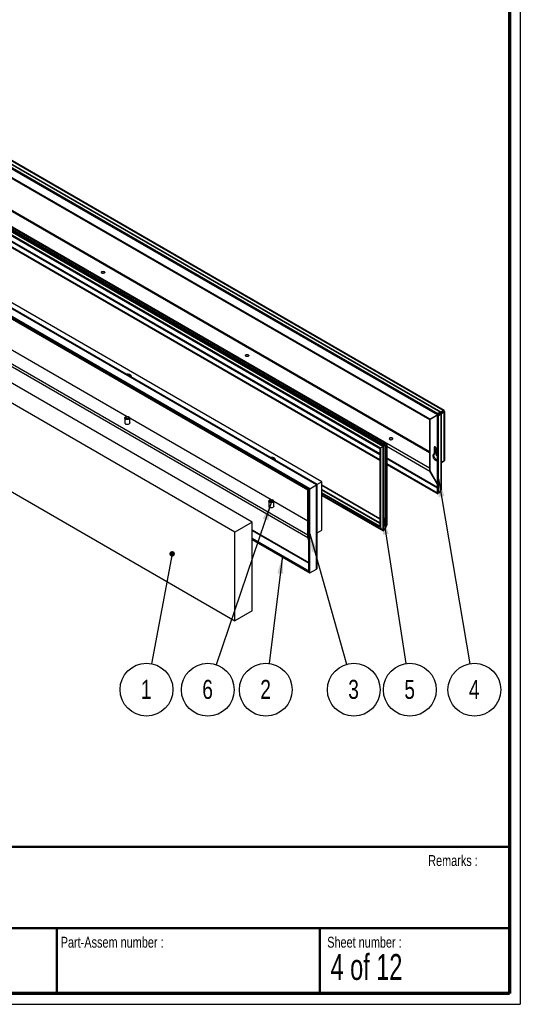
# Paper-space layout 'Sub assem IG' of a CAD drawing. Header units: millimetres. Extents: x 7 to 291, y 7 to 279.
# Tile 3 of 4: x 198 to 291, y 7 to 188. Entities that reach past the tile are written whole.
import ezdxf

# ---------------------------------------------------------------- set-up
doc = ezdxf.new("R2010")
doc.units = ezdxf.units.MM
for name, color, linetype in [('BORDERS', 7, 'Continuous'), ('LOGO', 7, 'Continuous'), ('TEXT_SHEET_FORMAT', 7, 'Continuous')]:
    doc.layers.add(name, color=color, linetype=linetype)
doc.styles.add('SLDTEXTSTYLE1', font='TXT', dxfattribs={"width": 0.75})
doc.styles.add('SLDTEXTSTYLE3', font='TXT', dxfattribs={"width": 0.678571})
doc.dimstyles.new('SLDDIMSTYLE2', dxfattribs={"dimtxt": 0.18, "dimasz": 1.016, "dimexe": 0, "dimexo": 0.0625, "dimgap": 0, "dimtad": 0, "dimtih": 1, "dimtoh": 1, "dimdec": 0, "dimrnd": 1e-09, "dimzin": 0, "dimdsep": 46, "dimtxsty": 'Standard', "dimblk1": 'DOT', "dimblk2": 'DOT', "dimsah": 1, "dimcen": 0.09, "dimadec": 0, "dimazin": 0, "dimtfac": 1.016, "dimtdec": 0, "dimtofl": 0, "dimtmove": 0, "dimatfit": 3, "dimldrblk": 'DOT', "dimfxl": 1, "dimfrac": 2, "dimtolj": 1, "dimtzin": 0, "dimarcsym": 0})
doc.dimstyles.new('SLDDIMSTYLE3', dxfattribs={"dimtxt": 0.18, "dimasz": 3.302, "dimexe": 0, "dimexo": 0.0625, "dimgap": 0, "dimtad": 0, "dimtih": 1, "dimtoh": 1, "dimdec": 0, "dimrnd": 1e-09, "dimzin": 0, "dimdsep": 46, "dimtxsty": 'Standard', "dimsah": 1, "dimcen": 0.09, "dimadec": 0, "dimazin": 0, "dimtfac": 3.302, "dimtdec": 0, "dimtofl": 0, "dimtmove": 0, "dimatfit": 3, "dimfxl": 1, "dimfrac": 2, "dimtolj": 1, "dimtzin": 0, "dimarcsym": 0})

# ---------------------------------------------------------------- blocks, each defined once
blk = doc.blocks.new('SW_NOTE_0_9')
at = {"layer": 'LOGO', "color": 0}
blk.add_circle((-0.9, -4.77), 4.86, dxfattribs=at)
at = {"layer": 'LOGO', "color": 0, "insert": (-0.94, -2.96), "char_height": 3.5, "attachment_point": 2, "style": 'SLDTEXTSTYLE1'}
blk.add_mtext('1', dxfattribs=at)
blk = doc.blocks.new('_Dot')
at = {"color": 0, "linetype": 'ByBlock', "lineweight": -2}
blk.add_line((-0.5, 0), (-1, 0), dxfattribs=at)
at = {"color": 0, "linetype": 'ByBlock', "const_width": 0.5}
blk.add_lwpolyline([(-0.25, 0, 1), (0.25, 0, 1)], format="xyb", close=True, dxfattribs=at)
blk = doc.blocks.new('SW_NOTE_0_10')
at = {"layer": 'LOGO', "color": 0}
blk.add_circle((1.32, -4.68), 4.86, dxfattribs=at)
at = {"layer": 'LOGO', "color": 0, "insert": (1.28, -2.87), "char_height": 3.5, "attachment_point": 2, "style": 'SLDTEXTSTYLE1'}
blk.add_mtext('3', dxfattribs=at)
blk = doc.blocks.new('SW_NOTE_0_11')
at = {"layer": 'LOGO', "color": 0}
blk.add_circle((-0.6, -4.82), 4.86, dxfattribs=at)
at = {"layer": 'LOGO', "color": 0, "insert": (-0.64, -3.01), "char_height": 3.5, "attachment_point": 2, "style": 'SLDTEXTSTYLE1'}
blk.add_mtext('2', dxfattribs=at)
blk = doc.blocks.new('SW_NOTE_0_12')
at = {"layer": 'LOGO', "color": 0}
blk.add_circle((0.74, -4.8), 4.86, dxfattribs=at)
at = {"layer": 'LOGO', "color": 0, "insert": (0.71, -2.99), "char_height": 3.5, "attachment_point": 2, "style": 'SLDTEXTSTYLE1'}
blk.add_mtext('5', dxfattribs=at)
blk = doc.blocks.new('SW_NOTE_0_13')
at = {"layer": 'LOGO', "color": 0}
blk.add_circle((0.81, -4.79), 4.86, dxfattribs=at)
at = {"layer": 'LOGO', "color": 0, "insert": (0.78, -2.98), "char_height": 3.5, "attachment_point": 2, "style": 'SLDTEXTSTYLE1'}
blk.add_mtext('4', dxfattribs=at)
blk = doc.blocks.new('SW_NOTE_0_14')
at = {"layer": 'LOGO', "color": 0}
blk.add_circle((-1.56, -4.6), 4.86, dxfattribs=at)
at = {"layer": 'LOGO', "color": 0, "insert": (-1.6, -2.79), "char_height": 3.5, "attachment_point": 2, "style": 'SLDTEXTSTYLE1'}
blk.add_mtext('6', dxfattribs=at)

psp = doc.layouts.new('Sub assem IG')

# ---------------------------------------------------------------- linework, layer by layer
at = {"color": 7, "linetype": 'Continuous', "lineweight": 25}
for p, q in [((275.3, 115.24), (148.09, 188.68)), ((275.35, 115.47), (148.14, 188.9)), ((275.81, 115.73), (148.94, 188.97)), ((275.91, 115.74), (149.07, 188.95)), ((276.37, 116.06), (153.78, 186.83)), ((276.52, 116.09), (153.97, 186.84)), ((273.93, 114.45), (150.84, 185.5)), ((151.09, 185.24), (273.82, 114.39)), ((265.29, 109.42), (137.19, 183.37)), ((265.36, 109.47), (137.2, 183.45)), ((265.26, 109.41), (137.27, 183.3)), ((265.61, 109.61), (137.62, 183.49)), ((265.69, 109.66), (137.73, 183.53)), ((265.99, 109.83), (138.42, 183.47)), ((266, 109.83), (138.47, 183.45)), ((264.72, 109.1), (137.51, 182.53)), ((264.8, 109.14), (137.53, 182.61)), ((137.55, 182.45), (264.67, 109.07)), ((253.05, 102.38), (124.79, 176.43)), ((253.17, 102.45), (125.07, 176.4)), ((251.82, 101.67), (123.55, 175.72)), ((251.61, 101.55), (123.76, 175.35)), ((148.09, 174.36), (264.67, 107.06)), ((148.14, 174.19), (264.67, 106.91)), ((251.45, 101.46), (129, 172.14)), ((254.01, 102.94), (131.47, 173.68)), ((129.14, 172.03), (251.42, 101.44)), ((241.18, 95.53), (112.2, 169.99)), ((238, 93.69), (109.02, 168.15)), ((129, 163.35), (251.45, 92.67)), ((109.02, 151.82), (238, 77.36)), ((192.13, 130.01), (218.19, 114.96)), ((275.85, 115.76), (276.37, 116.06)), ((276.37, 116.06), (276.37, 115.86)), ((217.75, 114.67), (217.75, 113.7)), ((217.99, 114.91), (217.88, 114.85)), ((218.52, 114.85), (218.41, 114.91)), ((218.64, 114.7), (244.7, 99.66)), ((218.65, 113.7), (218.65, 114.67)), ((273.84, 114.37), (273.84, 105.25)), ((273.87, 114.42), (273.95, 114.46)), ((273.93, 114.45), (276.37, 115.86)), ((273.93, 114.45), (275.75, 115.5)), ((274.1, 114.55), (273.93, 114.45)), ((275.31, 115.22), (273.94, 114.43)), ((273.94, 104.9), (273.94, 114.43)), ((274.1, 114.55), (275.93, 115.6)), ((275.77, 115.51), (275.3, 115.24)), ((275.35, 115.47), (275.3, 115.24)), ((275.31, 115.22), (275.78, 115.49)), ((275.53, 115.15), (275.31, 115.22)), ((275.31, 100.93), (275.31, 115.22)), ((275.81, 115.73), (275.35, 115.47)), ((275.53, 115.15), (276, 115.42)), ((275.53, 100.86), (275.53, 115.15)), ((275.93, 115.6), (275.75, 115.5)), ((275.81, 115.73), (275.77, 115.51)), ((276, 115.42), (275.78, 115.49)), ((275.94, 115.58), (275.79, 115.5)), ((276.38, 115.83), (275.94, 115.58)), ((276, 101.52), (276, 115.42)), ((276.56, 115.73), (276.04, 115.44)), ((276.04, 101.64), (276.04, 115.5)), ((276.56, 115.95), (276.38, 115.85)), ((276.56, 115.73), (276.38, 115.83)), ((276.56, 106.78), (276.56, 115.73)), ((276.66, 106.94), (276.66, 115.86)), ((217.74, 113.71), (217.75, 113.73)), ((218.65, 113.73), (218.65, 113.71)), ((264.67, 109.07), (264.67, 94.72)), ((264.8, 109.14), (264.72, 109.1)), ((264.72, 109.1), (264.72, 94.64)), ((264.8, 109.14), (264.8, 94.62)), ((265.29, 109.42), (265.26, 109.41)), ((265.26, 109.41), (265.26, 94.05)), ((265.29, 109.42), (265.29, 93.95)), ((265.36, 93.92), (265.36, 109.47)), ((265.61, 109.61), (265.61, 94.26)), ((265.99, 109.83), (265.69, 109.66)), ((265.69, 109.66), (265.69, 94.34)), ((265.99, 109.83), (265.99, 94.96)), ((266, 95.01), (266, 109.83)), ((274.7, 109.22), (274.88, 109.33)), ((274.7, 109.22), (274.7, 108.05)), ((274.88, 109.33), (274.88, 109.38)), ((274.88, 108.15), (274.88, 109.33)), ((275.16, 107.79), (275.16, 108.96)), ((274.7, 108.05), (274.88, 108.15)), ((266, 106.29), (275.3, 100.92)), ((266, 106.15), (275.35, 100.75)), ((276.04, 106.48), (276.56, 106.78)), ((276.37, 106.67), (276.04, 106.48)), ((273.94, 104.9), (273.93, 104.89)), ((275.31, 102.49), (273.93, 104.89)), ((273.94, 104.9), (275.31, 102.52)), ((251.45, 101.46), (251.61, 101.55)), ((251.82, 101.67), (251.61, 101.55)), ((251.61, 86.53), (251.61, 101.55)), ((251.82, 101.67), (253.05, 102.38)), ((251.82, 86.16), (251.82, 101.67)), ((253.05, 86.87), (253.05, 102.38)), ((254.01, 102.94), (253.17, 102.45)), ((253.17, 87.13), (253.17, 102.45)), ((254.01, 94.04), (254.01, 102.94)), ((264.67, 96.15), (254.01, 102.3)), ((276, 101.52), (275.53, 100.86)), ((251.42, 101.44), (251.42, 92.84)), ((251.45, 92.67), (251.45, 101.46)), ((264.67, 95.24), (254.01, 101.4)), ((264.67, 94.79), (254.01, 100.94)), ((254.01, 100.82), (264.71, 94.65)), ((254.01, 100.54), (265.19, 94.08)), ((254.01, 100.42), (265.32, 93.89)), ((275.3, 100.92), (275.31, 100.94)), ((275.35, 100.75), (275.3, 100.92)), ((275.53, 100.86), (275.31, 100.93)), ((275.35, 100.75), (275.44, 100.89)), ((244.26, 99.36), (244.26, 98.39)), ((244.26, 98.4), (244.26, 98.42)), ((244.5, 99.6), (244.4, 99.54)), ((245.03, 99.54), (244.93, 99.6)), ((245.16, 99.39), (251.42, 95.78)), ((245.16, 98.39), (245.16, 99.36)), ((245.16, 98.42), (245.17, 98.4)), ((241.18, 95.53), (238, 93.69)), ((241.18, 79.2), (241.18, 95.53)), ((264.8, 94.62), (264.72, 94.64)), ((265.99, 94.96), (265.69, 94.34)), ((238, 77.36), (238, 93.69)), ((241.18, 92.55), (251.61, 86.53)), ((251.61, 92.06), (251.45, 92.67)), ((253.17, 93.55), (254.01, 94.04)), ((265.29, 93.95), (265.26, 94.05)), ((241.18, 92.3), (251.82, 86.16)), ((251.61, 86.53), (251.82, 86.16)), ((251.82, 86.16), (253.05, 86.87)), ((241.18, 79.2), (238, 77.36))]:
    psp.add_line(p, q, dxfattribs=at)
at = {"color": 8, "linetype": 'Continuous', "lineweight": 25}
for p, q in [((153.78, 177.64), (273.84, 108.33)), ((153.91, 177.73), (273.84, 108.5)), ((151.34, 176.23), (273.84, 105.52)), ((148.9, 174.82), (264.67, 107.99)), ((149.02, 174.89), (264.67, 108.13)), ((129.42, 163.6), (251.42, 93.17)), ((275.75, 115.5), (275.75, 115.5)), ((276.38, 115.85), (276.37, 115.86)), ((276.38, 115.83), (276.38, 115.85)), ((266, 109.47), (273.93, 104.89)), ((266, 107.36), (275.31, 101.98)), ((266, 107.22), (275.31, 101.85)), ((276.37, 106.67), (276.37, 106.67)), ((264.67, 96.09), (254.01, 102.25)), ((264.67, 95.4), (254.01, 101.55)), ((264.67, 94.76), (254.01, 100.91)), ((265.29, 93.95), (254.01, 100.46)), ((241.18, 94.09), (251.61, 88.07)), ((241.18, 93.97), (251.61, 87.95))]:
    psp.add_line(p, q, dxfattribs=at)
at = {"color": 7, "linetype": 'Continuous', "lineweight": 25, "flags": 128}
for points in [[(213.96, 141.35), (213.87, 141.31), (213.77, 141.3), (213.66, 141.3), (213.56, 141.32), (213.48, 141.36), (213.43, 141.41), (213.4, 141.47), (213.42, 141.54), (213.46, 141.59), (213.54, 141.63), (213.64, 141.66), (213.74, 141.67), (213.85, 141.66), (213.94, 141.63), (214.01, 141.58), (214.05, 141.52), (214.05, 141.46), (214.02, 141.4), (213.96, 141.35)], [(240.47, 126.04), (240.39, 126.01), (240.29, 125.99), (240.18, 125.99), (240.08, 126.01), (240, 126.05), (239.94, 126.11), (239.92, 126.17), (239.93, 126.23), (239.98, 126.28), (240.06, 126.33), (240.15, 126.35), (240.26, 126.36), (240.36, 126.35), (240.46, 126.32), (240.52, 126.27), (240.56, 126.21), (240.57, 126.15), (240.54, 126.09), (240.47, 126.04)], [(217.97, 122.77), (218.12, 122.79), (218.28, 122.79), (218.43, 122.77), (218.57, 122.73), (218.7, 122.68), (218.79, 122.6), (218.86, 122.52), (218.9, 122.43), (218.9, 122.34), (218.87, 122.26)], [(218.81, 122.29), (218.81, 122.3), (218.79, 122.39), (218.74, 122.47), (218.66, 122.54), (218.55, 122.6), (218.42, 122.64), (218.28, 122.66), (218.16, 122.66)], [(218.65, 114.66), (218.63, 114.59), (218.57, 114.52), (218.49, 114.47), (218.38, 114.43), (218.25, 114.41), (218.13, 114.41), (218, 114.43), (217.9, 114.47), (217.81, 114.53), (217.76, 114.6), (217.75, 114.67), (217.77, 114.75), (217.82, 114.81), (217.88, 114.85)], [(218.5, 114.79), (218.48, 114.73), (218.42, 114.68), (218.34, 114.64), (218.24, 114.62), (218.14, 114.62), (218.04, 114.64), (217.96, 114.68), (217.91, 114.73), (217.9, 114.79), (217.92, 114.85), (217.97, 114.9), (218.05, 114.94), (218.15, 114.96), (218.26, 114.96), (218.35, 114.94), (218.43, 114.9), (218.48, 114.85), (218.5, 114.79)], [(218.65, 113.77), (218.65, 113.71), (218.62, 113.64), (218.56, 113.58), (218.47, 113.52), (218.36, 113.49), (218.23, 113.47), (218.1, 113.48), (217.98, 113.5), (217.88, 113.55)], [(266.99, 110.73), (267.05, 110.78), (267.08, 110.84), (267.08, 110.91), (267.04, 110.96), (266.97, 111.01), (266.88, 111.04), (266.78, 111.05), (266.67, 111.05), (266.57, 111.02), (266.5, 110.98), (266.45, 110.92), (266.44, 110.86), (266.46, 110.8), (266.51, 110.75), (266.6, 110.71), (266.69, 110.68), (266.8, 110.68), (266.9, 110.7), (266.99, 110.73)], [(275.16, 108.96), (275.14, 109.06), (275.1, 109.16), (275.04, 109.26), (274.97, 109.33), (274.89, 109.38), (274.81, 109.39), (274.75, 109.36), (274.71, 109.31), (274.7, 109.22)], [(244.49, 107.47), (244.64, 107.48), (244.79, 107.48), (244.95, 107.46), (245.09, 107.42), (245.21, 107.37), (245.31, 107.3), (245.38, 107.21), (245.41, 107.13), (245.41, 107.03), (245.38, 106.95)], [(245.32, 106.98), (245.32, 107), (245.31, 107.08), (245.26, 107.16), (245.18, 107.23), (245.07, 107.29), (244.94, 107.33), (244.8, 107.35), (244.68, 107.35)], [(274.7, 108.05), (274.61, 108.03), (274.54, 107.97), (274.49, 107.88), (274.47, 107.77), (274.47, 107.65), (274.5, 107.51), (274.55, 107.37), (274.63, 107.23), (274.72, 107.11), (274.82, 107.01), (274.93, 106.93), (275.04, 106.88), (275.14, 106.87), (275.23, 106.88), (275.3, 106.93), (275.31, 106.95)], [(275.31, 106.97), (275.21, 106.98), (275.11, 107.03), (275, 107.11), (274.89, 107.21), (274.8, 107.33), (274.73, 107.47), (274.68, 107.61), (274.65, 107.75), (274.65, 107.88), (274.67, 107.99), (274.71, 108.06)], [(275.31, 107.53), (275.25, 107.66), (275.16, 107.79)], [(253.05, 102.38), (253.1, 102.41), (253.14, 102.43), (253.16, 102.45), (253.17, 102.45), (253.17, 102.45)], [(245.16, 99.36), (245.14, 99.28), (245.09, 99.22), (245, 99.16), (244.89, 99.12), (244.77, 99.1), (244.64, 99.1), (244.52, 99.13), (244.41, 99.17), (244.33, 99.22), (244.28, 99.29), (244.26, 99.36), (244.28, 99.44), (244.34, 99.5), (244.4, 99.54)], [(245.16, 98.46), (245.17, 98.41), (245.14, 98.33), (245.08, 98.27), (244.99, 98.21), (244.87, 98.18), (244.75, 98.16), (244.62, 98.17), (244.5, 98.19), (244.39, 98.24)], [(245.01, 99.48), (244.99, 99.42), (244.94, 99.37), (244.86, 99.33), (244.76, 99.31), (244.66, 99.31), (244.56, 99.33), (244.48, 99.37), (244.43, 99.43), (244.41, 99.49), (244.43, 99.54), (244.49, 99.6), (244.57, 99.63), (244.67, 99.65), (244.77, 99.65), (244.87, 99.63), (244.95, 99.59), (245, 99.54), (245.01, 99.48)]]:
    psp.add_lwpolyline(points, dxfattribs=at)
at = {"color": 7, "linetype": 'Continuous', "lineweight": 25}
for centre, radius, start, end in [((213.73, 140.68), 0.934, 71.7324, 108.2676), ((240.25, 125.37), 0.934, 71.7324, 108.2676), ((218.42, 114.65), 0.226, 4.3294, 65.5308), ((217.95, 113.74), 0.204, 170.2913, 249.1766), ((266.76, 110.06), 0.934, 71.7324, 108.2676), ((244.46, 98.43), 0.204, 170.2913, 249.1766), ((244.94, 99.34), 0.226, 4.3294, 65.5308)]:
    psp.add_arc(centre, radius, start, end, dxfattribs=at)
for centre, major_axis, ratio, start_param, end_param in [((276.31, 115.81), (0.225, 0.273), 0.431761, 5.570028, 7.140824), ((274.17, 114.59), (0.35, 0.202), 0.00007, 2.356154, 3.92695), ((274.19, 114.57), (0.35, 0.202), 0.00007, 2.356154, 3.141552), ((275.68, 115.46), (0.1, 0.058), 0.00007, 5.497747, 6.806743), ((275.69, 115.44), (0.1, 0.0577), 0.00007, 0.071896, 0.523558), ((275.68, 115.46), (0.234, 0.268), 0.399428, 5.576431, 6.885428), ((275.69, 115.44), (0.349, 0.069), 0.399313, 5.680893, 6.98989), ((276.31, 115.81), (0.0914, 0.0626), 0.083189, 5.537565, 7.108361), ((276.31, 115.81), (0.0999, 0.0479), 0.08305, 5.457996, 7.028792), ((276.31, 115.81), (0.349, 0.059), 0.431649, 5.425493, 6.996289), ((264.71, 109.09), (0.04, 0.0231), 0.00007, 1.301089, 3.141552), ((265.19, 109.37), (0.42, 0.243), 0.00007, 1.396472, 2.776503), ((265.32, 109.44), (0.04, 0.0231), 0.00007, 0.000041, 2.871885), ((265.19, 109.37), (0.42, 0.243), 0.00007, 0.148253, 1.147006), ((265.45, 109.51), (0.27, 0.156), 0.00007, 0.40211, 0.931758), ((265.88, 109.76), (0.12, 0.069), 0.00007, 0.000041, 0.40204), ((276.31, 106.99), (0.344, -0.092), 0.68817, 5.679278, 6.464676), ((274.17, 105.04), (-0.247, 0.429), 0.577335, 0.517294, 1.570756), ((274.19, 105.04), (-0.247, 0.429), 0.577335, 0.785358, 1.570756), ((252.77, 102.22), (0.4, 0.231), 0.00007, 0.000041, 0.785358), ((275.69, 101.7), (0.34, -0.117), 0.702327, 5.997053, 6.520652), ((251.82, 101.67), (0.4, 0.231), 0.00007, 2.792486, 3.141633), ((251.82, 101.67), (0.4, 0.231), 0.00007, 2.792486, 3.141552), ((264.71, 94.69), (-0.0283, 0.049), 0.577335, 0.785358, 2.62582), ((265.19, 94.57), (-0.297, 0.514), 0.577335, 1.150406, 2.530437), ((265.19, 94.57), (-0.297, 0.514), 0.577335, 2.779904, 3.778657), ((265.45, 94.6), (-0.191, 0.331), 0.577335, 2.995151, 3.5248), ((265.88, 95.08), (-0.085, 0.147), 0.577335, 3.52487, 3.92695), ((251.82, 92.61), (-0.283, 0.49), 0.577335, 0.785358, 1.134423), ((251.82, 92.61), (-0.283, 0.49), 0.577335, 0.785358, 1.134423), ((265.32, 93.94), (-0.0283, 0.049), 0.577335, 1.055025, 3.92695), ((252.77, 87.36), (-0.283, 0.49), 0.577335, 3.141552, 3.92695), ((252.77, 87.36), (-0.283, 0.49), 0.577335, 3.141552, 3.92695)]:
    psp.add_ellipse(centre, major_axis=major_axis, ratio=ratio, start_param=start_param, end_param=end_param, dxfattribs=at)
psp.add_open_spline([(275.8, 115.5), (275.8, 115.5), (275.8, 115.5), (275.8, 115.5), (275.79, 115.5)], degree=3, knots=[0, 0, 0, 0, 0.460277, 1, 1, 1, 1], dxfattribs=at)
at = {"layer": 'BORDERS', "lineweight": 70}
for p, q in [((288.57, 201.78), (288.57, 8.78)), ((288.57, 8.78), (8.57, 8.78))]:
    psp.add_line(p, q, dxfattribs=at)
at = {"layer": 'BORDERS', "lineweight": 50}
for p, q in [((8.57, 35.78), (288.57, 35.78)), ((8.57, 20.78), (288.57, 20.78)), ((205.22, 8.78), (205.22, 20.78)), ((253.65, 8.78), (253.65, 20.78))]:
    psp.add_line(p, q, dxfattribs=at)
at = {"layer": 'TEXT_SHEET_FORMAT'}
for p in [(290.57, 203.78), (6.57, 6.78)]:
    psp.add_line(p, (290.57, 6.78), dxfattribs=at)

# ---------------------------------------------------------------- block references
at = {"layer": 'LOGO', "color": 7}
for name, p in [('SW_NOTE_0_9', (222.63, 69.46)), ('SW_NOTE_0_14', (234.58, 69.28)), ('SW_NOTE_0_11', (244.3, 69.5)), ('SW_NOTE_0_10', (258.58, 69.36)), ('SW_NOTE_0_12', (269.48, 69.48)), ('SW_NOTE_0_13', (281.3, 69.47))]:
    psp.add_blockref(name, p, dxfattribs=at)

# ---------------------------------------------------------------- texts
at = {"layer": 'TEXT_SHEET_FORMAT', "attachment_point": 1}
for s, insert, char_height, style in [('Remarks :', (273.6, 34.24), 2, 'SLDTEXTSTYLE1'), ('Part-Assem number :', (205.93, 19.21), 2, 'SLDTEXTSTYLE1'), ('Sheet number :', (255.01, 19.21), 2, 'SLDTEXTSTYLE1'), ('4 of 12', (255.63, 16.04), 4.763, 'SLDTEXTSTYLE3')]:
    psp.add_mtext(s, dxfattribs=dict(at, insert=insert, char_height=char_height, style=style))

# ---------------------------------------------------------------- leaders
at = {"layer": 'LOGO', "color": 7}
for points, dimstyle in [([(275.53, 103.48), (281.3, 69.47)], 'SLDDIMSTYLE3'), ([(244.7, 99.1), (234.58, 69.28)], 'SLDDIMSTYLE3'), ([(265.29, 96.55), (269.48, 69.48)], 'SLDDIMSTYLE3'), ([(251.82, 93.34), (258.58, 69.36)], 'SLDDIMSTYLE3'), ([(226.45, 89.68), (222.63, 69.46)], 'SLDDIMSTYLE2'), ([(246.77, 89.32), (244.3, 69.5)], 'SLDDIMSTYLE3')]:
    psp.add_leader(points, dimstyle=dimstyle, dxfattribs=at)

doc.saveas('drawing.dxf')
